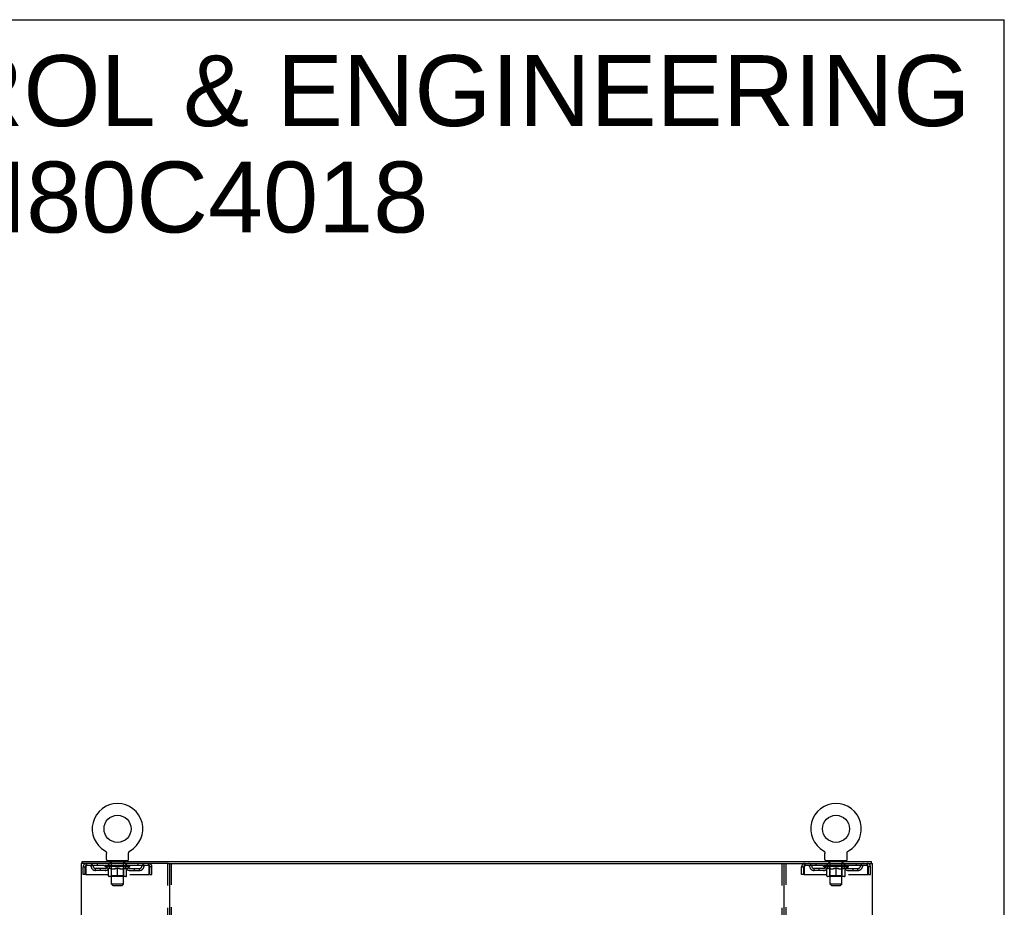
# Model space of a CAD drawing. Header units: inches. Extents: x 0 to 204, y 0 to 132.
# Tile 118 of 118: x 154 to 204, y 87 to 132. Entities that reach past the tile are written whole.
import ezdxf

# ---------------------------------------------------------------- set-up
doc = ezdxf.new("R2010")
doc.units = ezdxf.units.IN
doc.header["$LTSCALE"] = 11.243375
doc.header["$MEASUREMENT"] = 0
doc.linetypes.add('HIDDEN', pattern=[0.2, 0.1, -0.1])
doc.layers.get('0').update_dxf_attribs({"linetype": 'CONTINUOUS'})
doc.layers.add('DEFAULT_2', color=8, linetype='HIDDEN')
doc.layers.add('DIMENSIONS', color=7, linetype='CONTINUOUS')
doc.styles.get("Standard").update_dxf_attribs({"font": 'arial.ttf'})

msp = doc.modelspace()

# ---------------------------------------------------------------- linework, layer by layer
at = {"color": 7, "linetype": 'Continuous'}
for p, q in [((0, 132.275), (204.425, 132.275)), ((204.425, 0), (204.425, 132.275)), ((158.69, 89.998), (158.69, 89.998)), ((158.69, 89.998), (158.694, 89.995)), ((158.692, 89.996), (158.691, 89.997)), ((158.694, 89.995), (158.698, 89.992)), ((158.698, 89.992), (158.703, 89.989)), ((158.702, 89.99), (158.707, 89.986)), ((158.706, 89.987), (158.711, 89.983)), ((158.71, 89.983), (158.714, 89.98)), ((158.714, 89.98), (158.718, 89.977)), ((158.718, 89.977), (158.722, 89.973)), ((158.722, 89.973), (158.725, 89.969)), ((158.725, 89.969), (158.729, 89.965)), ((158.728, 89.966), (158.732, 89.961)), ((158.732, 89.962), (158.735, 89.957)), ((158.735, 89.958), (158.738, 89.953)), ((158.738, 89.953), (158.741, 89.949)), ((158.74, 89.949), (158.743, 89.945)), ((158.743, 89.945), (158.746, 89.94)), ((158.746, 89.94), (158.748, 89.936)), ((158.748, 89.936), (158.75, 89.931)), ((158.75, 89.931), (158.752, 89.926)), ((158.752, 89.927), (158.754, 89.922)), ((158.754, 89.922), (158.755, 89.917)), ((158.755, 89.917), (158.757, 89.912)), ((158.757, 89.912), (158.758, 89.907)), ((158.758, 89.907), (158.759, 89.902)), ((158.759, 89.902), (158.76, 89.897)), ((158.76, 89.897), (158.761, 89.892)), ((158.761, 89.892), (158.762, 89.887)), ((158.762, 89.877), (158.762, 89.873)), ((158.762, 89.559), (158.762, 89.873)), ((159.887, 89.559), (159.887, 89.873)), ((159.888, 89.887), (159.889, 89.892)), ((159.888, 89.882), (159.888, 89.887)), ((159.889, 89.892), (159.89, 89.897)), ((159.89, 89.897), (159.891, 89.902)), ((159.891, 89.902), (159.892, 89.907)), ((159.892, 89.907), (159.893, 89.912)), ((159.893, 89.912), (159.894, 89.917)), ((159.894, 89.917), (159.896, 89.922)), ((159.896, 89.922), (159.898, 89.927)), ((159.898, 89.926), (159.9, 89.931)), ((159.9, 89.931), (159.902, 89.936)), ((159.902, 89.936), (159.904, 89.94)), ((159.904, 89.94), (159.907, 89.945)), ((159.907, 89.945), (159.91, 89.949)), ((159.909, 89.949), (159.912, 89.953)), ((159.912, 89.953), (159.915, 89.958)), ((159.915, 89.957), (159.918, 89.962)), ((159.918, 89.961), (159.922, 89.966)), ((159.921, 89.965), (159.925, 89.969)), ((159.925, 89.969), (159.928, 89.973)), ((159.928, 89.973), (159.932, 89.977)), ((159.932, 89.977), (159.936, 89.98)), ((159.936, 89.98), (159.94, 89.983)), ((159.939, 89.983), (159.943, 89.987)), ((159.943, 89.986), (159.948, 89.99)), ((159.947, 89.989), (159.952, 89.992)), ((159.952, 89.992), (159.956, 89.995)), ((159.952, 89.992), (159.953, 89.993)), ((159.956, 89.995), (159.96, 89.998)), ((159.959, 89.997), (159.958, 89.996)), ((159.96, 89.998), (159.96, 89.998)), ((195.232, 89.998), (195.232, 89.998)), ((195.232, 89.998), (195.236, 89.995)), ((195.234, 89.996), (195.233, 89.997)), ((195.236, 89.995), (195.24, 89.992)), ((195.24, 89.992), (195.245, 89.989)), ((195.244, 89.99), (195.249, 89.986)), ((195.248, 89.987), (195.253, 89.983)), ((195.252, 89.983), (195.256, 89.98)), ((195.256, 89.98), (195.26, 89.977)), ((195.26, 89.977), (195.264, 89.973)), ((195.264, 89.973), (195.267, 89.969)), ((195.267, 89.969), (195.271, 89.965)), ((195.27, 89.966), (195.274, 89.961)), ((195.274, 89.962), (195.277, 89.957)), ((195.277, 89.958), (195.28, 89.953)), ((195.28, 89.953), (195.283, 89.949)), ((195.282, 89.949), (195.285, 89.945)), ((195.285, 89.945), (195.288, 89.94)), ((195.288, 89.94), (195.29, 89.936)), ((195.29, 89.936), (195.292, 89.931)), ((195.292, 89.931), (195.294, 89.926)), ((195.294, 89.927), (195.296, 89.922)), ((195.296, 89.922), (195.297, 89.917)), ((195.297, 89.917), (195.299, 89.912)), ((195.299, 89.912), (195.3, 89.907)), ((195.3, 89.907), (195.301, 89.902)), ((195.301, 89.902), (195.302, 89.897)), ((195.302, 89.897), (195.303, 89.892)), ((195.303, 89.892), (195.304, 89.887)), ((195.304, 89.877), (195.304, 89.873)), ((195.304, 89.559), (195.304, 89.873)), ((196.429, 89.559), (196.429, 89.873)), ((196.43, 89.887), (196.431, 89.892)), ((196.43, 89.882), (196.43, 89.887)), ((196.431, 89.892), (196.432, 89.897)), ((196.432, 89.897), (196.433, 89.902)), ((196.433, 89.902), (196.434, 89.907)), ((196.434, 89.907), (196.435, 89.912)), ((196.435, 89.912), (196.436, 89.917)), ((196.436, 89.917), (196.438, 89.922)), ((196.438, 89.922), (196.44, 89.927)), ((196.44, 89.926), (196.442, 89.931)), ((196.442, 89.931), (196.444, 89.936)), ((196.444, 89.936), (196.446, 89.94)), ((196.446, 89.94), (196.449, 89.945)), ((196.449, 89.945), (196.452, 89.949)), ((196.451, 89.949), (196.454, 89.953)), ((196.454, 89.953), (196.457, 89.958)), ((196.457, 89.957), (196.46, 89.962)), ((196.46, 89.961), (196.464, 89.966)), ((196.463, 89.965), (196.467, 89.969)), ((196.467, 89.969), (196.47, 89.973)), ((196.47, 89.973), (196.474, 89.977)), ((196.474, 89.977), (196.478, 89.98)), ((196.478, 89.98), (196.482, 89.983)), ((196.481, 89.983), (196.485, 89.987)), ((196.485, 89.986), (196.49, 89.99)), ((196.489, 89.989), (196.494, 89.992)), ((196.494, 89.992), (196.498, 89.995)), ((196.494, 89.992), (196.495, 89.993)), ((196.498, 89.995), (196.502, 89.998)), ((196.501, 89.997), (196.5, 89.996)), ((157.523, 89.356), (157.523, 89.46)), ((158.825, 89.49), (158.825, 89.46)), ((159.825, 89.49), (158.825, 89.49)), ((159.825, 89.49), (159.825, 89.46)), ((161.912, 89.356), (193.28, 89.356)), ((195.367, 89.49), (195.367, 89.46)), ((196.367, 89.49), (195.367, 89.49)), ((196.367, 89.49), (196.367, 89.46)), ((197.669, 89.356), (197.669, 89.46))]:
    msp.add_line(p, q, dxfattribs=at)
at = {"color": 3, "linetype": 'Continuous'}
for p, q in [((157.471, 89.356), (157.471, 9.564)), ((161.912, 89.356), (157.471, 89.356)), ((157.523, 89.46), (197.669, 89.46)), ((161.971, 89.356), (161.971, 9.564)), ((193.221, 9.564), (193.221, 89.356)), ((193.28, 89.356), (197.721, 89.356)), ((197.721, 9.564), (197.721, 89.356))]:
    msp.add_line(p, q, dxfattribs=at)
at = {"color": 7, "linetype": 'Continuous'}
for points in [[(158.762, 89.887), (158.762, 89.882), (158.762, 89.877)], [(159.887, 89.873), (159.888, 89.877), (159.888, 89.882)], [(159.887, 89.873), (159.888, 89.877), (159.888, 89.882)], [(195.304, 89.887), (195.304, 89.882), (195.304, 89.877)], [(196.429, 89.873), (196.43, 89.877), (196.43, 89.882)], [(196.429, 89.873), (196.43, 89.877), (196.43, 89.882)]]:
    msp.add_lwpolyline(points, dxfattribs=at)
for centre in [(159.325, 91.118), (195.867, 91.118)]:
    msp.add_circle(centre, 0.688, dxfattribs=at)
for centre, radius, start, end in [((159.325, 91.118), 1.288, 299.5053, 240.4947), ((195.867, 91.118), 1.288, 299.5053, 240.4947), ((158.831, 89.559), 0.069, 180, 265), ((159.818, 89.559), 0.069, 275, 360), ((195.373, 89.559), 0.069, 180, 265), ((196.36, 89.559), 0.069, 275, 360)]:
    msp.add_arc(centre, radius, start, end, dxfattribs=at)
at = {"layer": 'DEFAULT_2', "color": 8, "linetype": 'HIDDEN'}
for p, q in [((158.697, 89.993), (158.698, 89.992)), ((195.239, 89.993), (195.24, 89.992)), ((196.502, 89.998), (196.502, 89.998)), ((157.575, 88.793), (157.575, 89.189)), ((157.575, 89.189), (157.679, 89.189)), ((157.679, 88.793), (157.679, 89.189)), ((157.709, 89.189), (157.709, 88.793)), ((157.742, 89.356), (157.742, 89.252)), ((160.908, 89.252), (157.742, 89.252)), ((158.294, 89.356), (158.294, 89.252)), ((158.692, 89.205), (158.692, 89.252)), ((158.851, 89.093), (158.692, 89.205)), ((159.958, 89.205), (158.692, 89.205)), ((158.701, 89.245), (158.701, 89.252)), ((158.71, 89.242), (158.71, 89.245)), ((158.71, 89.242), (159.94, 89.242)), ((158.719, 89.242), (158.719, 89.245)), ((158.72, 89.242), (158.72, 89.245)), ((158.73, 89.245), (158.73, 89.252)), ((158.746, 89.242), (158.746, 89.245)), ((158.748, 89.242), (158.748, 89.245)), ((158.777, 89.245), (158.777, 89.252)), ((158.791, 89.242), (158.791, 89.245)), ((158.794, 89.242), (158.794, 89.245)), ((158.998, 89.245), (158.797, 89.245)), ((158.84, 89.245), (158.84, 89.252)), ((158.841, 89.242), (158.841, 89.245)), ((158.842, 89.242), (158.842, 89.245)), ((158.845, 89.242), (158.845, 89.245)), ((158.852, 89.242), (158.852, 89.245)), ((158.852, 89.242), (158.852, 89.245)), ((158.856, 89.242), (158.856, 89.245)), ((158.859, 89.242), (158.859, 89.246)), ((158.861, 88.73), (158.861, 89.137)), ((158.863, 89.242), (158.863, 89.245)), ((158.878, 89.242), (158.878, 89.245)), ((158.887, 89.252), (158.887, 89.356)), ((158.896, 89.242), (158.896, 89.247)), ((158.896, 89.242), (158.896, 89.245)), ((158.916, 89.242), (158.916, 89.245)), ((158.916, 89.242), (158.916, 89.245)), ((158.918, 89.245), (158.918, 89.252)), ((158.922, 89.49), (158.922, 89.46)), ((158.928, 89.242), (158.928, 89.245)), ((158.932, 89.242), (158.932, 89.245)), ((158.941, 89.242), (158.941, 89.245)), ((158.952, 89.242), (158.952, 89.249)), ((158.96, 89.4), (158.96, 89.48)), ((158.968, 89.242), (158.968, 89.245)), ((159.03, 89.39), (158.97, 89.39)), ((158.971, 89.242), (158.971, 89.245)), ((158.998, 89.242), (158.998, 89.245)), ((159.065, 89.245), (159.003, 89.245)), ((159.008, 89.245), (159.008, 89.252)), ((159.012, 88.733), (159.012, 89.202)), ((159.015, 89.242), (159.015, 89.245)), ((159.02, 89.242), (159.02, 89.245)), ((159.025, 88.309), (159.025, 89.38)), ((159.026, 89.242), (159.026, 89.25)), ((159.03, 89.242), (159.03, 89.245)), ((159.041, 89.242), (159.041, 89.245)), ((159.065, 89.242), (159.065, 89.245)), ((159.14, 89.245), (159.081, 89.245)), ((159.101, 89.242), (159.101, 89.245)), ((159.108, 89.245), (159.108, 89.252)), ((159.112, 89.242), (159.112, 89.245)), ((159.114, 89.242), (159.114, 89.251)), ((159.117, 89.242), (159.117, 89.245)), ((159.125, 89.242), (159.125, 89.245)), ((159.14, 89.242), (159.14, 89.245)), ((159.22, 89.245), (159.166, 89.245)), ((159.179, 89.242), (159.179, 89.245)), ((159.211, 89.245), (159.288, 89.249)), ((159.215, 89.245), (159.215, 89.252)), ((159.216, 89.251), (159.215, 89.252)), ((159.216, 89.245), (159.216, 89.251)), ((159.216, 89.242), (159.216, 89.245)), ((159.219, 89.242), (159.219, 89.245)), ((159.22, 89.242), (159.22, 89.245)), ((159.221, 89.242), (159.221, 89.245)), ((159.256, 89.245), (159.32, 89.245)), ((159.261, 89.242), (159.261, 89.245)), ((159.267, 89.245), (159.267, 89.248)), ((159.288, 89.245), (159.288, 89.249)), ((159.304, 89.242), (159.304, 89.245)), ((159.322, 89.245), (159.322, 89.245)), ((159.322, 89.242), (159.322, 89.245)), ((159.322, 89.242), (159.322, 89.245)), ((159.325, 89.245), (159.325, 89.252)), ((159.325, 89.252), (159.439, 89.245)), ((159.325, 88.693), (159.325, 89.137)), ((159.328, 89.242), (159.328, 89.245)), ((159.328, 89.242), (159.328, 89.245)), ((159.328, 89.245), (159.328, 89.245)), ((159.346, 89.242), (159.346, 89.245)), ((159.346, 89.245), (159.394, 89.245)), ((159.388, 89.242), (159.388, 89.245)), ((159.429, 89.242), (159.429, 89.245)), ((159.429, 89.242), (159.429, 89.245)), ((159.43, 89.245), (159.484, 89.245)), ((159.431, 89.242), (159.431, 89.245)), ((159.434, 89.251), (159.435, 89.252)), ((159.434, 89.245), (159.434, 89.251)), ((159.434, 89.242), (159.434, 89.245)), ((159.435, 89.245), (159.435, 89.252)), ((159.471, 89.242), (159.471, 89.245)), ((159.51, 89.242), (159.51, 89.245)), ((159.51, 89.245), (159.569, 89.245)), ((159.525, 89.242), (159.525, 89.245)), ((159.533, 89.242), (159.533, 89.245)), ((159.535, 89.242), (159.535, 89.251)), ((159.538, 89.242), (159.538, 89.245)), ((159.542, 89.245), (159.542, 89.252)), ((159.549, 89.242), (159.549, 89.245)), ((159.585, 89.242), (159.585, 89.245)), ((159.585, 89.245), (159.647, 89.245)), ((159.609, 89.242), (159.609, 89.245)), ((159.68, 89.39), (159.62, 89.39)), ((159.62, 89.242), (159.62, 89.245)), ((159.624, 89.242), (159.624, 89.25)), ((159.625, 88.309), (159.625, 89.38)), ((159.63, 89.242), (159.63, 89.245)), ((159.635, 89.242), (159.635, 89.245)), ((159.638, 88.733), (159.638, 89.202)), ((159.642, 89.245), (159.642, 89.252)), ((159.652, 89.242), (159.652, 89.245)), ((159.652, 89.245), (159.853, 89.245)), ((159.679, 89.242), (159.679, 89.245)), ((159.682, 89.242), (159.682, 89.245)), ((159.69, 89.4), (159.69, 89.48)), ((159.698, 89.242), (159.698, 89.249)), ((159.709, 89.242), (159.709, 89.245)), ((159.718, 89.242), (159.718, 89.245)), ((159.722, 89.242), (159.722, 89.245)), ((159.728, 89.49), (159.728, 89.46)), ((159.732, 89.245), (159.732, 89.252)), ((159.733, 89.242), (159.733, 89.245)), ((159.734, 89.242), (159.734, 89.245)), ((159.754, 89.242), (159.754, 89.247)), ((159.754, 89.242), (159.754, 89.245)), ((159.762, 89.252), (159.762, 89.356)), ((159.772, 89.242), (159.772, 89.245)), ((159.787, 89.242), (159.787, 89.245)), ((159.788, 88.73), (159.788, 89.137)), ((159.791, 89.242), (159.791, 89.246)), ((159.794, 89.242), (159.794, 89.245)), ((159.798, 89.242), (159.798, 89.245)), ((159.798, 89.242), (159.798, 89.245)), ((159.799, 89.093), (159.958, 89.205)), ((159.805, 89.242), (159.805, 89.245)), ((159.808, 89.242), (159.808, 89.245)), ((159.809, 89.242), (159.809, 89.245)), ((159.81, 89.245), (159.81, 89.252)), ((159.856, 89.242), (159.856, 89.245)), ((159.859, 89.242), (159.859, 89.245)), ((159.873, 89.245), (159.873, 89.252)), ((159.902, 89.242), (159.902, 89.245)), ((159.904, 89.242), (159.904, 89.245)), ((159.92, 89.245), (159.92, 89.252)), ((159.93, 89.242), (159.93, 89.245)), ((159.931, 89.242), (159.931, 89.245)), ((159.94, 89.242), (159.94, 89.245)), ((159.949, 89.245), (159.949, 89.252)), ((159.958, 89.205), (159.958, 89.252)), ((160.356, 89.356), (160.356, 89.252)), ((160.908, 89.252), (160.908, 89.356)), ((160.941, 88.793), (160.941, 89.189)), ((160.971, 88.793), (160.971, 89.189)), ((161.075, 89.189), (160.971, 89.189)), ((161.075, 88.793), (161.075, 89.189)), ((161.867, 89.356), (161.867, 9.564)), ((162.075, 9.564), (162.075, 89.356)), ((193.117, 89.356), (193.117, 9.564)), ((193.325, 9.564), (193.325, 89.356)), ((194.117, 88.793), (194.117, 89.189)), ((194.117, 89.189), (194.221, 89.189)), ((194.221, 88.793), (194.221, 89.189)), ((194.251, 89.189), (194.251, 88.793)), ((194.284, 89.356), (194.284, 89.252)), ((197.45, 89.252), (194.284, 89.252)), ((194.836, 89.356), (194.836, 89.252)), ((195.234, 89.205), (195.234, 89.252)), ((196.5, 89.205), (195.234, 89.205)), ((195.393, 89.093), (195.234, 89.205)), ((195.243, 89.245), (195.243, 89.252)), ((195.252, 89.242), (195.252, 89.245)), ((195.252, 89.242), (196.482, 89.242)), ((195.261, 89.242), (195.261, 89.245)), ((195.262, 89.242), (195.262, 89.245)), ((195.272, 89.245), (195.272, 89.252)), ((195.288, 89.242), (195.288, 89.245)), ((195.29, 89.242), (195.29, 89.245)), ((195.319, 89.245), (195.319, 89.252)), ((195.333, 89.242), (195.333, 89.245)), ((195.336, 89.242), (195.336, 89.245)), ((195.54, 89.245), (195.339, 89.245)), ((195.382, 89.245), (195.382, 89.252)), ((195.383, 89.242), (195.383, 89.245)), ((195.384, 89.242), (195.384, 89.245)), ((195.387, 89.242), (195.387, 89.245)), ((195.394, 89.242), (195.394, 89.245)), ((195.394, 89.242), (195.394, 89.245)), ((195.398, 89.242), (195.398, 89.245)), ((195.401, 89.242), (195.401, 89.246)), ((195.403, 88.73), (195.403, 89.137)), ((195.405, 89.242), (195.405, 89.245)), ((195.42, 89.242), (195.42, 89.245)), ((195.429, 89.252), (195.429, 89.356)), ((195.438, 89.242), (195.438, 89.247)), ((195.438, 89.242), (195.438, 89.245)), ((195.458, 89.242), (195.458, 89.245)), ((195.458, 89.242), (195.458, 89.245)), ((195.46, 89.245), (195.46, 89.252)), ((195.464, 89.49), (195.464, 89.46)), ((195.47, 89.242), (195.47, 89.245)), ((195.474, 89.242), (195.474, 89.245)), ((195.483, 89.242), (195.483, 89.245)), ((195.494, 89.242), (195.494, 89.249)), ((195.502, 89.4), (195.502, 89.48)), ((195.51, 89.242), (195.51, 89.245)), ((195.572, 89.39), (195.512, 89.39)), ((195.513, 89.242), (195.513, 89.245)), ((195.54, 89.242), (195.54, 89.245)), ((195.607, 89.245), (195.545, 89.245)), ((195.55, 89.245), (195.55, 89.252)), ((195.554, 88.733), (195.554, 89.202)), ((195.557, 89.242), (195.557, 89.245)), ((195.562, 89.242), (195.562, 89.245)), ((195.567, 88.309), (195.567, 89.38)), ((195.568, 89.242), (195.568, 89.25)), ((195.572, 89.242), (195.572, 89.245)), ((195.583, 89.242), (195.583, 89.245)), ((195.607, 89.242), (195.607, 89.245)), ((195.682, 89.245), (195.623, 89.245)), ((195.643, 89.242), (195.643, 89.245)), ((195.65, 89.245), (195.65, 89.252)), ((195.654, 89.242), (195.654, 89.245)), ((195.656, 89.242), (195.656, 89.251)), ((195.659, 89.242), (195.659, 89.245)), ((195.667, 89.242), (195.667, 89.245)), ((195.682, 89.242), (195.682, 89.245)), ((195.762, 89.245), (195.708, 89.245)), ((195.721, 89.242), (195.721, 89.245)), ((195.753, 89.245), (195.83, 89.249)), ((195.757, 89.245), (195.757, 89.252)), ((195.758, 89.251), (195.757, 89.252)), ((195.758, 89.245), (195.758, 89.251)), ((195.758, 89.242), (195.758, 89.245)), ((195.761, 89.242), (195.761, 89.245)), ((195.762, 89.242), (195.762, 89.245)), ((195.763, 89.242), (195.763, 89.245)), ((195.798, 89.245), (195.862, 89.245)), ((195.803, 89.242), (195.803, 89.245)), ((195.809, 89.245), (195.809, 89.248)), ((195.83, 89.245), (195.83, 89.249)), ((195.846, 89.242), (195.846, 89.245)), ((195.864, 89.245), (195.864, 89.245)), ((195.864, 89.242), (195.864, 89.245)), ((195.864, 89.242), (195.864, 89.245)), ((195.867, 89.245), (195.867, 89.252)), ((195.867, 89.252), (195.981, 89.245)), ((195.867, 88.693), (195.867, 89.137)), ((195.87, 89.242), (195.87, 89.245)), ((195.87, 89.242), (195.87, 89.245)), ((195.87, 89.245), (195.87, 89.245)), ((195.888, 89.242), (195.888, 89.245)), ((195.888, 89.245), (195.936, 89.245)), ((195.93, 89.242), (195.93, 89.245)), ((195.971, 89.242), (195.971, 89.245)), ((195.971, 89.242), (195.971, 89.245)), ((195.972, 89.245), (196.026, 89.245)), ((195.973, 89.242), (195.973, 89.245)), ((195.976, 89.251), (195.977, 89.252)), ((195.976, 89.245), (195.976, 89.251)), ((195.976, 89.242), (195.976, 89.245)), ((195.977, 89.245), (195.977, 89.252)), ((196.013, 89.242), (196.013, 89.245)), ((196.052, 89.242), (196.052, 89.245)), ((196.052, 89.245), (196.111, 89.245)), ((196.067, 89.242), (196.067, 89.245)), ((196.075, 89.242), (196.075, 89.245)), ((196.077, 89.242), (196.077, 89.251)), ((196.08, 89.242), (196.08, 89.245)), ((196.084, 89.245), (196.084, 89.252)), ((196.091, 89.242), (196.091, 89.245)), ((196.127, 89.242), (196.127, 89.245)), ((196.127, 89.245), (196.189, 89.245)), ((196.151, 89.242), (196.151, 89.245)), ((196.222, 89.39), (196.162, 89.39)), ((196.162, 89.242), (196.162, 89.245)), ((196.166, 89.242), (196.166, 89.25)), ((196.167, 88.309), (196.167, 89.38)), ((196.172, 89.242), (196.172, 89.245)), ((196.177, 89.242), (196.177, 89.245)), ((196.18, 88.733), (196.18, 89.202)), ((196.184, 89.245), (196.184, 89.252)), ((196.194, 89.242), (196.194, 89.245)), ((196.194, 89.245), (196.395, 89.245)), ((196.221, 89.242), (196.221, 89.245)), ((196.224, 89.242), (196.224, 89.245)), ((196.232, 89.4), (196.232, 89.48)), ((196.24, 89.242), (196.24, 89.249)), ((196.251, 89.242), (196.251, 89.245)), ((196.26, 89.242), (196.26, 89.245)), ((196.264, 89.242), (196.264, 89.245)), ((196.27, 89.49), (196.27, 89.46)), ((196.274, 89.245), (196.274, 89.252)), ((196.275, 89.242), (196.275, 89.245)), ((196.276, 89.242), (196.276, 89.245)), ((196.296, 89.242), (196.296, 89.247)), ((196.296, 89.242), (196.296, 89.245)), ((196.304, 89.252), (196.304, 89.356)), ((196.314, 89.242), (196.314, 89.245)), ((196.329, 89.242), (196.329, 89.245)), ((196.33, 88.73), (196.33, 89.137)), ((196.333, 89.242), (196.333, 89.246)), ((196.336, 89.242), (196.336, 89.245)), ((196.34, 89.242), (196.34, 89.245)), ((196.34, 89.242), (196.34, 89.245)), ((196.341, 89.093), (196.5, 89.205)), ((196.347, 89.242), (196.347, 89.245)), ((196.35, 89.242), (196.35, 89.245)), ((196.351, 89.242), (196.351, 89.245)), ((196.352, 89.245), (196.352, 89.252)), ((196.398, 89.242), (196.398, 89.245)), ((196.401, 89.242), (196.401, 89.245)), ((196.415, 89.245), (196.415, 89.252)), ((196.444, 89.242), (196.444, 89.245)), ((196.446, 89.242), (196.446, 89.245)), ((196.462, 89.245), (196.462, 89.252)), ((196.472, 89.242), (196.472, 89.245)), ((196.473, 89.242), (196.473, 89.245)), ((196.482, 89.242), (196.482, 89.245)), ((196.491, 89.245), (196.491, 89.252)), ((196.5, 89.205), (196.5, 89.252)), ((196.898, 89.356), (196.898, 89.252)), ((197.45, 89.252), (197.45, 89.356)), ((197.483, 88.793), (197.483, 89.189)), ((197.513, 88.793), (197.513, 89.189)), ((197.617, 89.189), (197.513, 89.189)), ((197.617, 88.793), (197.617, 89.189)), ((157.679, 88.793), (157.575, 88.793)), ((157.709, 88.793), (160.941, 88.793)), ((158.21, 89.001), (158.21, 89.105)), ((158.693, 89.105), (158.21, 89.105)), ((158.693, 89.001), (158.21, 89.001)), ((158.46, 89.001), (158.46, 89.105)), ((158.851, 89.093), (158.861, 89.093)), ((159.751, 88.693), (158.899, 88.693)), ((159.012, 88.733), (158.972, 88.693)), ((159.004, 89.093), (159.184, 89.093)), ((159.638, 88.733), (159.012, 88.733)), ((159.466, 89.093), (159.646, 89.093)), ((159.638, 88.733), (159.678, 88.693)), ((159.788, 89.093), (159.799, 89.093)), ((159.957, 89.105), (160.44, 89.105)), ((159.957, 89.001), (160.44, 89.001)), ((160.19, 89.001), (160.19, 89.105)), ((160.44, 89.001), (160.44, 89.105)), ((160.971, 88.793), (161.075, 88.793)), ((194.221, 88.793), (194.117, 88.793)), ((194.251, 88.793), (197.483, 88.793)), ((194.752, 89.001), (194.752, 89.105)), ((195.235, 89.105), (194.752, 89.105)), ((195.235, 89.001), (194.752, 89.001)), ((195.002, 89.001), (195.002, 89.105)), ((195.393, 89.093), (195.403, 89.093)), ((196.293, 88.693), (195.441, 88.693)), ((195.554, 88.733), (195.514, 88.693)), ((195.546, 89.093), (195.726, 89.093)), ((196.18, 88.733), (195.554, 88.733)), ((196.008, 89.093), (196.188, 89.093)), ((196.18, 88.733), (196.22, 88.693)), ((196.33, 89.093), (196.341, 89.093)), ((196.499, 89.105), (196.982, 89.105)), ((196.499, 89.001), (196.982, 89.001)), ((196.732, 89.001), (196.732, 89.105)), ((196.982, 89.001), (196.982, 89.105)), ((197.513, 88.793), (197.617, 88.793)), ((159.094, 88.24), (159.025, 88.309)), ((159.625, 88.309), (159.025, 88.309)), ((159.094, 88.24), (159.556, 88.24)), ((159.556, 88.24), (159.625, 88.309)), ((196.167, 88.309), (195.567, 88.309)), ((195.636, 88.24), (195.567, 88.309)), ((195.636, 88.24), (196.098, 88.24)), ((196.098, 88.24), (196.167, 88.309))]:
    msp.add_line(p, q, dxfattribs=at)
for points in [[(157.742, 89.356), (157.74, 89.354), (157.737, 89.351), (157.735, 89.346), (157.733, 89.339), (157.73, 89.33), (157.728, 89.319), (157.725, 89.307), (157.723, 89.293), (157.721, 89.277), (157.718, 89.261), (157.716, 89.244), (157.714, 89.226), (157.711, 89.207), (157.709, 89.189)], [(157.742, 89.252), (157.74, 89.251), (157.737, 89.25), (157.735, 89.248), (157.733, 89.245), (157.73, 89.242), (157.728, 89.238), (157.725, 89.233), (157.723, 89.228), (157.721, 89.222), (157.718, 89.216), (157.716, 89.209), (157.714, 89.203), (157.711, 89.196), (157.709, 89.189)], [(159.011, 89.093), (158.987, 89.098), (158.962, 89.103), (158.937, 89.11), (158.912, 89.118), (158.887, 89.127), (158.861, 89.137)], [(158.861, 89.136), (158.886, 89.126), (158.91, 89.118), (158.934, 89.11), (158.957, 89.103), (158.981, 89.098), (159.004, 89.093)], [(159.325, 89.137), (159.299, 89.127), (159.273, 89.118), (159.248, 89.11), (159.223, 89.103), (159.199, 89.098), (159.174, 89.093)], [(159.184, 89.093), (159.207, 89.098), (159.23, 89.103), (159.254, 89.11), (159.277, 89.117), (159.301, 89.126), (159.325, 89.135)], [(159.476, 89.093), (159.451, 89.098), (159.426, 89.103), (159.401, 89.11), (159.376, 89.118), (159.351, 89.127), (159.325, 89.137)], [(159.325, 89.135), (159.349, 89.126), (159.373, 89.117), (159.397, 89.11), (159.42, 89.103), (159.443, 89.098), (159.466, 89.093)], [(159.788, 89.137), (159.763, 89.127), (159.737, 89.118), (159.712, 89.11), (159.688, 89.103), (159.663, 89.098), (159.639, 89.093)], [(159.646, 89.093), (159.67, 89.098), (159.693, 89.104), (159.717, 89.11), (159.74, 89.118), (159.764, 89.126), (159.788, 89.136)], [(160.941, 89.189), (160.939, 89.207), (160.936, 89.226), (160.934, 89.244), (160.932, 89.261), (160.929, 89.277), (160.927, 89.293), (160.924, 89.307), (160.922, 89.319), (160.92, 89.33), (160.917, 89.339), (160.915, 89.346), (160.913, 89.351), (160.91, 89.354), (160.908, 89.356)], [(160.941, 89.189), (160.939, 89.196), (160.936, 89.203), (160.934, 89.209), (160.932, 89.216), (160.929, 89.222), (160.927, 89.228), (160.924, 89.233), (160.922, 89.238), (160.92, 89.242), (160.917, 89.245), (160.915, 89.248), (160.913, 89.25), (160.91, 89.251), (160.908, 89.252)], [(194.284, 89.356), (194.282, 89.354), (194.279, 89.351), (194.277, 89.346), (194.275, 89.339), (194.272, 89.33), (194.27, 89.319), (194.267, 89.307), (194.265, 89.293), (194.263, 89.277), (194.26, 89.261), (194.258, 89.244), (194.256, 89.226), (194.253, 89.207), (194.251, 89.189)], [(194.284, 89.252), (194.282, 89.251), (194.279, 89.25), (194.277, 89.248), (194.275, 89.245), (194.272, 89.242), (194.27, 89.238), (194.267, 89.233), (194.265, 89.228), (194.263, 89.222), (194.26, 89.216), (194.258, 89.209), (194.256, 89.203), (194.253, 89.196), (194.251, 89.189)], [(195.553, 89.093), (195.529, 89.098), (195.504, 89.103), (195.479, 89.11), (195.454, 89.118), (195.429, 89.127), (195.403, 89.137)], [(195.403, 89.136), (195.428, 89.126), (195.452, 89.118), (195.476, 89.11), (195.499, 89.103), (195.523, 89.098), (195.546, 89.093)], [(195.867, 89.137), (195.841, 89.127), (195.815, 89.118), (195.79, 89.11), (195.765, 89.103), (195.741, 89.098), (195.716, 89.093)], [(195.726, 89.093), (195.749, 89.098), (195.772, 89.103), (195.796, 89.11), (195.819, 89.117), (195.843, 89.126), (195.867, 89.135)], [(196.018, 89.093), (195.993, 89.098), (195.968, 89.103), (195.943, 89.11), (195.918, 89.118), (195.893, 89.127), (195.867, 89.137)], [(195.867, 89.135), (195.891, 89.126), (195.915, 89.117), (195.939, 89.11), (195.962, 89.103), (195.985, 89.098), (196.008, 89.093)], [(196.33, 89.137), (196.305, 89.127), (196.279, 89.118), (196.254, 89.11), (196.23, 89.103), (196.205, 89.098), (196.181, 89.093)], [(196.188, 89.093), (196.212, 89.098), (196.235, 89.104), (196.259, 89.11), (196.282, 89.118), (196.306, 89.126), (196.33, 89.136)], [(197.483, 89.189), (197.481, 89.207), (197.478, 89.226), (197.476, 89.244), (197.474, 89.261), (197.471, 89.277), (197.469, 89.293), (197.466, 89.307), (197.464, 89.319), (197.462, 89.33), (197.459, 89.339), (197.457, 89.346), (197.455, 89.351), (197.452, 89.354), (197.45, 89.356)], [(197.483, 89.189), (197.481, 89.196), (197.478, 89.203), (197.476, 89.209), (197.474, 89.216), (197.471, 89.222), (197.469, 89.228), (197.466, 89.233), (197.464, 89.238), (197.462, 89.242), (197.459, 89.245), (197.457, 89.248), (197.455, 89.25), (197.452, 89.251), (197.45, 89.252)]]:
    msp.add_lwpolyline(points, dxfattribs=at)
for centre, radius, start, end in [((157.742, 89.189), 0.167, 90, 180), ((157.742, 89.189), 0.063, 90, 180), ((157.921, 89.189), 0.167, 8.0716, 90), ((157.922, 89.189), 0.0625, 7.9863, 90), ((158.21, 89.23), 0.229, 187.9863, 270), ((158.21, 89.23), 0.125, 188.0716, 270), ((158.693, 89.23), 0.125, 270, 351.9284), ((158.693, 89.23), 0.229, 270, 352.0137), ((158.982, 89.189), 0.167, 90, 171.9284), ((158.831, 89.559), 0.069, 265, 270), ((158.982, 89.189), 0.0625, 90, 172.0137), ((158.95, 89.48), 0.01, 0, 90), ((158.97, 89.4), 0.01, 180, 270), ((158.972, 89.202), 0.0398, 0, 90), ((159.015, 89.38), 0.01, 0, 90), ((159.635, 89.38), 0.01, 90, 180), ((159.678, 89.202), 0.0398, 90, 180), ((159.667, 89.189), 0.167, 8.0716, 90), ((159.668, 89.189), 0.0625, 7.9863, 90), ((159.68, 89.4), 0.01, 270, 360), ((159.7, 89.48), 0.01, 90, 180), ((159.957, 89.23), 0.229, 187.9863, 270), ((159.818, 89.559), 0.069, 270, 275), ((159.957, 89.23), 0.125, 188.0716, 270), ((160.44, 89.23), 0.125, 270, 351.9284), ((160.44, 89.23), 0.229, 270, 352.0137), ((160.729, 89.189), 0.167, 90, 171.9284), ((160.728, 89.189), 0.0625, 90, 172.0137), ((160.908, 89.189), 0.167, 0, 90), ((160.908, 89.189), 0.063, 0, 90), ((194.284, 89.189), 0.167, 90, 180), ((194.284, 89.189), 0.063, 90, 180), ((194.463, 89.189), 0.167, 8.0716, 90), ((194.464, 89.189), 0.0625, 7.9863, 90), ((194.752, 89.23), 0.229, 187.9863, 270), ((194.752, 89.23), 0.125, 188.0716, 270), ((195.235, 89.23), 0.125, 270, 351.9284), ((195.235, 89.23), 0.229, 270, 352.0137), ((195.524, 89.189), 0.167, 90, 171.9284), ((195.373, 89.559), 0.069, 265, 270), ((195.524, 89.189), 0.0625, 90, 172.0137), ((195.492, 89.48), 0.01, 0, 90), ((195.512, 89.4), 0.01, 180, 270), ((195.514, 89.202), 0.0398, 0, 90), ((195.557, 89.38), 0.01, 0, 90), ((196.177, 89.38), 0.01, 90, 180), ((196.22, 89.202), 0.0398, 90, 180), ((196.209, 89.189), 0.167, 8.0716, 90), ((196.21, 89.189), 0.0625, 7.9863, 90), ((196.222, 89.4), 0.01, 270, 360), ((196.242, 89.48), 0.01, 90, 180), ((196.499, 89.23), 0.229, 187.9863, 270), ((196.36, 89.559), 0.069, 270, 275), ((196.499, 89.23), 0.125, 188.0716, 270), ((196.982, 89.23), 0.125, 270, 351.9284), ((196.982, 89.23), 0.229, 270, 352.0137), ((197.271, 89.189), 0.167, 90, 171.9284), ((197.27, 89.189), 0.0625, 90, 172.0137), ((197.45, 89.189), 0.167, 0, 90), ((197.45, 89.189), 0.063, 0, 90), ((158.899, 88.73), 0.0371, 180, 270), ((159.751, 88.73), 0.0371, 270, 360), ((195.441, 88.73), 0.0371, 180, 270), ((196.293, 88.73), 0.0371, 270, 360)]:
    msp.add_arc(centre, radius, start, end, dxfattribs=at)
for centre, major_axis, ratio, start_param, end_param in [((159.325, 89.252), (0.633, 0.007), 0.05963, 2.96643, 3.140963), ((158.672, 89.24), (0.198, 0), 0.060556, 0.430652, 1.470503), ((159.325, 89.252), (0.633, 0), 0.060556, -3.141593, -2.96706), ((158.672, 89.233), (0.198, 0.002), 0.05963, 1.376596, 1.469874), ((159.325, 89.252), (0.633, 0.013), 0.05688, 2.791345, 2.965878), ((158.648, 89.24), (0.198, 0.002), 0.05963, 0.25549, 1.295341), ((158.716, 89.24), (0.198, -0.002), 0.05963, 0.605815, 1.645666), ((159.325, 89.252), (0.633, -0.007), 0.05963, -2.96643, -2.791898), ((158.716, 89.233), (0.198, 0), 0.060556, 1.551758, 1.645036), ((158.648, 89.233), (0.198, 0.004), 0.05688, 1.20151, 1.294789), ((158.717, 89.235), (0.164, 0.002), 0.05963, 1.065228, 1.614276), ((158.697, 89.235), (0.164, 0.003), 0.05688, 0.890143, 1.43919), ((158.755, 89.235), (0.164, 0), 0.060556, 1.240391, 1.789438), ((159.325, 89.252), (0.633, 0.019), 0.052395, 2.616403, 2.790936), ((158.644, 89.24), (0.198, 0.004), 0.05688, 0.080405, 1.120256), ((158.779, 89.24), (0.198, -0.004), 0.05688, 0.7809, 1.820751), ((159.325, 89.252), (0.633, -0.013), 0.05688, -2.791345, -2.616812), ((158.779, 89.233), (0.198, -0.002), 0.05963, 1.72692, 1.820198), ((158.644, 89.233), (0.198, 0.006), 0.052395, 1.026568, 1.119847), ((158.697, 89.235), (0.164, 0.005), 0.052395, 0.715201, 1.264248), ((158.811, 89.235), (0.164, -0.002), 0.05963, 1.415553, 1.9646), ((159.325, 89.252), (0.633, 0.025), 0.046319, 2.441654, 2.616187), ((158.858, 89.24), (0.198, -0.006), 0.052395, 0.955842, 1.995693), ((159.325, 89.252), (0.633, -0.019), 0.052395, -2.616403, -2.44187), ((158.661, 89.24), (0.198, 0.006), 0.052395, -0.094537, 0.945314), ((158.858, 89.233), (0.198, -0.004), 0.05688, 1.902006, 1.995284), ((158.661, 89.233), (0.198, 0.008), 0.046319, 0.851819, 0.945098), ((158.715, 89.235), (0.164, 0.006), 0.046319, 0.540452, 1.089499), ((158.882, 89.235), (0.164, -0.003), 0.05688, 1.590638, 2.139686), ((159.325, 89.252), (0.633, 0.029), 0.038841, 2.267123, 2.441656), ((158.951, 89.24), (0.198, -0.008), 0.046319, 1.130591, 2.170442), ((158.698, 89.24), (0.198, 0.008), 0.046319, -0.269286, 0.770565), ((159.325, 89.252), (0.633, -0.025), 0.046319, -2.441654, -2.267121), ((158.951, 89.233), (0.198, -0.006), 0.052395, 2.076947, 2.170226), ((158.698, 89.233), (0.198, 0.009), 0.038841, 0.677289, 0.770567), ((158.752, 89.235), (0.164, 0.008), 0.038841, 0.365921, 0.914969), ((158.967, 89.235), (0.164, -0.005), 0.052395, 1.76558, 2.314627), ((159.325, 89.252), (0.633, 0.033), 0.030195, 2.09281, 2.267343), ((159.056, 89.24), (0.198, -0.009), 0.038841, 1.305122, 2.344973), ((158.754, 89.24), (0.198, 0.009), 0.038841, -0.443817, 0.596034), ((159.325, 89.252), (0.633, -0.029), 0.038841, -2.267123, -2.092591), ((159.056, 89.233), (0.198, -0.008), 0.046319, 2.251696, 2.344975), ((158.754, 89.233), (0.198, 0.01), 0.030195, 0.502975, 0.596254), ((158.807, 89.235), (0.164, 0.009), 0.030195, 0.191608, 0.740655), ((159.062, 89.235), (0.164, -0.006), 0.046319, 1.940329, 2.489376), ((158.828, 89.24), (0.198, 0.01), 0.030195, -0.61813, 0.421721), ((159.325, 89.252), (0.633, 0.036), 0.020645, 1.918687, 2.09322), ((159.169, 89.24), (0.198, -0.01), 0.030195, 1.479435, 2.519286), ((159.325, 89.252), (0.633, -0.033), 0.030195, -2.09281, -1.918277), ((159.169, 89.233), (0.198, -0.009), 0.038841, 2.426227, 2.519505), ((158.828, 89.233), (0.198, 0.011), 0.020645, 0.328852, 0.422131), ((158.877, 89.235), (0.164, 0.009), 0.020645, 0.017485, 0.566532), ((159.166, 89.235), (0.164, -0.008), 0.038841, 2.11486, 2.663907), ((158.916, 89.24), (0.198, 0.011), 0.020645, -0.792253, 0.247598), ((159.325, 89.252), (0.633, 0.038), 0.010478, 1.744704, 1.919237), ((159.287, 89.24), (0.198, -0.011), 0.020645, 1.653558, 2.693409), ((159.325, 89.252), (0.633, -0.036), 0.020645, -1.918687, -1.744154), ((159.287, 89.233), (0.198, -0.01), 0.030195, 2.60054, 2.693819), ((158.916, 89.233), (0.198, 0.012), 0.010478, 0.154869, 0.248148), ((158.96, 89.235), (0.164, 0.01), 0.010478, 6.126688, 6.675735), ((159.274, 89.235), (0.164, -0.009), 0.030195, 2.289173, 2.83822), ((159.017, 89.24), (0.198, 0.012), 0.010478, -0.966236, -0.000846), ((159.406, 89.24), (0.198, -0.012), 0.010478, 1.827541, 2.867392), ((159.325, 89.252), (0.633, -0.038), 0.010478, -1.744704, -1.570171), ((159.406, 89.233), (0.198, -0.011), 0.020645, 2.774664, 2.867942), ((159.384, 89.235), (0.164, -0.009), 0.020645, 2.463296, 3.012344), ((159.244, 89.24), (0.198, 0.012), 0.010478, 0.274201, 1.314052), ((159.158, 89.235), (0.164, 0.01), 0.010478, -0.000298, 0.504314), ((159.128, 89.233), (0.198, 0.012), 0.010478, 0.192946, 0.399283), ((159.325, 89.252), (0.633, 0.038), 0.010478, -1.578586, -1.396888), ((159.522, 89.233), (0.198, -0.012), 0.010478, 2.948646, 3.041925), ((159.492, 89.235), (0.164, -0.01), 0.010478, 2.637279, 3.142076), ((159.363, 89.24), (0.198, 0.011), 0.020645, 0.448184, 1.488034), ((159.266, 89.235), (0.164, 0.009), 0.020645, 0.129249, 0.678296), ((159.244, 89.233), (0.198, 0.011), 0.020645, 0.273651, 0.366929), ((159.633, 89.24), (0.198, -0.012), 0.010478, -3.140747, -2.175357), ((159.325, 89.252), (0.633, 0.036), 0.020645, -1.397439, -1.222906), ((159.325, 89.252), (0.633, -0.038), 0.010478, 1.222355, 1.396888), ((159.481, 89.24), (0.198, 0.01), 0.030195, 0.622307, 1.662158), ((159.376, 89.235), (0.164, 0.009), 0.030195, 0.303372, 0.852419), ((159.69, 89.235), (0.164, -0.01), 0.010478, 2.749043, 3.29809), ((159.734, 89.24), (0.198, -0.011), 0.020645, 2.893995, 3.933846), ((159.363, 89.233), (0.198, 0.01), 0.030195, 0.447774, 0.541052), ((159.734, 89.233), (0.198, -0.012), 0.010478, 2.893445, 2.986723), ((159.594, 89.24), (0.198, 0.009), 0.038841, 0.79662, 1.836471), ((159.325, 89.252), (0.633, 0.033), 0.030195, -1.223315, -1.048783), ((159.325, 89.252), (0.633, -0.036), 0.020645, 1.048373, 1.222906), ((159.484, 89.235), (0.164, 0.008), 0.038841, 0.477686, 1.026733), ((159.773, 89.235), (0.164, -0.009), 0.020645, 2.57506, 3.124108), ((159.822, 89.24), (0.198, -0.01), 0.030195, 2.719872, 3.759723), ((159.699, 89.24), (0.198, 0.008), 0.046319, 0.971151, 2.011002), ((159.481, 89.233), (0.198, 0.009), 0.038841, 0.622087, 0.715366), ((159.822, 89.233), (0.198, -0.011), 0.020645, 2.719462, 2.812741), ((159.325, 89.252), (0.633, 0.029), 0.038841, -1.049002, -0.874469), ((159.325, 89.252), (0.633, -0.033), 0.030195, 0.87425, 1.048783), ((159.588, 89.235), (0.164, 0.006), 0.046319, 0.652216, 1.201263), ((159.792, 89.24), (0.198, 0.006), 0.052395, 1.1459, 2.185751), ((159.843, 89.235), (0.164, -0.009), 0.030195, 2.400937, 2.949985), ((159.896, 89.24), (0.198, -0.009), 0.038841, 2.545558, 3.585409), ((159.683, 89.235), (0.164, 0.005), 0.052395, 0.826965, 1.376012), ((159.594, 89.233), (0.198, 0.008), 0.046319, 0.796618, 0.889896), ((159.896, 89.233), (0.198, -0.01), 0.030195, 2.545339, 2.638617), ((159.871, 89.24), (0.198, 0.004), 0.05688, 1.320842, 2.360692), ((159.325, 89.252), (0.633, 0.025), 0.046319, -0.874471, -0.699939), ((159.325, 89.252), (0.633, -0.029), 0.038841, 0.699936, 0.874469), ((159.952, 89.24), (0.198, -0.008), 0.046319, 2.371028, 3.410879), ((159.898, 89.235), (0.164, -0.008), 0.038841, 2.226624, 2.775671), ((159.934, 89.24), (0.198, 0.002), 0.05963, 1.495927, 2.535778), ((159.768, 89.235), (0.164, 0.003), 0.05688, 1.001907, 1.550954), ((159.989, 89.24), (0.198, -0.006), 0.052395, 2.196279, 3.23613), ((159.699, 89.233), (0.198, 0.006), 0.052395, 0.971367, 1.064645), ((159.935, 89.235), (0.164, -0.006), 0.046319, 2.052093, 2.601141), ((159.978, 89.24), (0.198, 0), 0.060556, 1.671089, 2.71094), ((159.952, 89.233), (0.198, -0.009), 0.038841, 2.371026, 2.464304), ((160.006, 89.24), (0.198, -0.004), 0.05688, 2.021337, 3.061188), ((159.325, 89.252), (0.633, 0.019), 0.052395, -0.699723, -0.52519), ((159.325, 89.252), (0.633, -0.025), 0.046319, 0.525406, 0.699939), ((160.002, 89.24), (0.198, -0.002), 0.05963, 1.846251, 2.886102), ((159.839, 89.235), (0.164, 0.002), 0.05963, 1.176993, 1.72604), ((159.953, 89.235), (0.164, -0.005), 0.052395, 1.877344, 2.426392), ((159.895, 89.235), (0.164, 0), 0.060556, 1.352155, 1.901202), ((159.952, 89.235), (0.164, -0.003), 0.05688, 1.702402, 2.25145), ((159.933, 89.235), (0.164, -0.002), 0.05963, 1.527317, 2.076364), ((159.792, 89.233), (0.198, 0.004), 0.05688, 1.146309, 1.239587), ((159.989, 89.233), (0.198, -0.008), 0.046319, 2.196495, 2.289773), ((159.325, 89.252), (0.633, 0.013), 0.05688, -0.524781, -0.350248), ((159.325, 89.252), (0.633, -0.019), 0.052395, 0.350657, 0.52519), ((159.871, 89.233), (0.198, 0.002), 0.05963, 1.321394, 1.414673), ((160.006, 89.233), (0.198, -0.006), 0.052395, 2.021746, 2.115024), ((159.325, 89.252), (0.633, 0.007), 0.05963, -0.349695, -0.175162), ((159.325, 89.252), (0.633, -0.013), 0.05688, 0.175715, 0.350248), ((159.934, 89.233), (0.198, 0), 0.060556, 1.496556, 1.589835), ((160.002, 89.233), (0.198, -0.004), 0.05688, 1.846804, 1.940083), ((159.978, 89.233), (0.198, -0.002), 0.05963, 1.671719, 1.764997), ((159.325, 89.252), (0.633, 0), 0.060556, -0.174533, 0), ((159.325, 89.252), (0.633, -0.007), 0.05963, 0.000629, 0.175162), ((195.867, 89.252), (0.633, 0.007), 0.05963, 2.96643, 3.140963), ((195.214, 89.24), (0.198, 0), 0.060556, 0.430652, 1.470503), ((195.867, 89.252), (0.633, 0), 0.060556, -3.141593, -2.96706), ((195.214, 89.233), (0.198, 0.002), 0.05963, 1.376596, 1.469874), ((195.867, 89.252), (0.633, 0.013), 0.05688, 2.791345, 2.965878), ((195.19, 89.24), (0.198, 0.002), 0.05963, 0.25549, 1.295341), ((195.258, 89.24), (0.198, -0.002), 0.05963, 0.605815, 1.645666), ((195.867, 89.252), (0.633, -0.007), 0.05963, -2.96643, -2.791898), ((195.258, 89.233), (0.198, 0), 0.060556, 1.551758, 1.645036), ((195.19, 89.233), (0.198, 0.004), 0.05688, 1.20151, 1.294789), ((195.259, 89.235), (0.164, 0.002), 0.05963, 1.065228, 1.614276), ((195.239, 89.235), (0.164, 0.003), 0.05688, 0.890143, 1.43919), ((195.297, 89.235), (0.164, 0), 0.060556, 1.240391, 1.789438), ((195.867, 89.252), (0.633, 0.019), 0.052395, 2.616403, 2.790936), ((195.186, 89.24), (0.198, 0.004), 0.05688, 0.080405, 1.120256), ((195.321, 89.24), (0.198, -0.004), 0.05688, 0.7809, 1.820751), ((195.867, 89.252), (0.633, -0.013), 0.05688, -2.791345, -2.616812), ((195.321, 89.233), (0.198, -0.002), 0.05963, 1.72692, 1.820198), ((195.186, 89.233), (0.198, 0.006), 0.052395, 1.026568, 1.119847), ((195.239, 89.235), (0.164, 0.005), 0.052395, 0.715201, 1.264248), ((195.353, 89.235), (0.164, -0.002), 0.05963, 1.415553, 1.9646), ((195.867, 89.252), (0.633, 0.025), 0.046319, 2.441654, 2.616187), ((195.4, 89.24), (0.198, -0.006), 0.052395, 0.955842, 1.995693), ((195.867, 89.252), (0.633, -0.019), 0.052395, -2.616403, -2.44187), ((195.203, 89.24), (0.198, 0.006), 0.052395, -0.094537, 0.945314), ((195.4, 89.233), (0.198, -0.004), 0.05688, 1.902006, 1.995284), ((195.203, 89.233), (0.198, 0.008), 0.046319, 0.851819, 0.945098), ((195.257, 89.235), (0.164, 0.006), 0.046319, 0.540452, 1.089499), ((195.424, 89.235), (0.164, -0.003), 0.05688, 1.590638, 2.139686), ((195.867, 89.252), (0.633, 0.029), 0.038841, 2.267123, 2.441656), ((195.493, 89.24), (0.198, -0.008), 0.046319, 1.130591, 2.170442), ((195.24, 89.24), (0.198, 0.008), 0.046319, -0.269286, 0.770565), ((195.867, 89.252), (0.633, -0.025), 0.046319, -2.441654, -2.267121), ((195.493, 89.233), (0.198, -0.006), 0.052395, 2.076947, 2.170226), ((195.24, 89.233), (0.198, 0.009), 0.038841, 0.677289, 0.770567), ((195.294, 89.235), (0.164, 0.008), 0.038841, 0.365921, 0.914969), ((195.509, 89.235), (0.164, -0.005), 0.052395, 1.76558, 2.314627), ((195.867, 89.252), (0.633, 0.033), 0.030195, 2.09281, 2.267343), ((195.598, 89.24), (0.198, -0.009), 0.038841, 1.305122, 2.344973), ((195.296, 89.24), (0.198, 0.009), 0.038841, -0.443817, 0.596034), ((195.867, 89.252), (0.633, -0.029), 0.038841, -2.267123, -2.092591), ((195.598, 89.233), (0.198, -0.008), 0.046319, 2.251696, 2.344975), ((195.296, 89.233), (0.198, 0.01), 0.030195, 0.502975, 0.596254), ((195.349, 89.235), (0.164, 0.009), 0.030195, 0.191608, 0.740655), ((195.604, 89.235), (0.164, -0.006), 0.046319, 1.940329, 2.489376), ((195.37, 89.24), (0.198, 0.01), 0.030195, -0.61813, 0.421721), ((195.867, 89.252), (0.633, 0.036), 0.020645, 1.918687, 2.09322), ((195.711, 89.24), (0.198, -0.01), 0.030195, 1.479435, 2.519286), ((195.867, 89.252), (0.633, -0.033), 0.030195, -2.09281, -1.918277), ((195.711, 89.233), (0.198, -0.009), 0.038841, 2.426227, 2.519505), ((195.37, 89.233), (0.198, 0.011), 0.020645, 0.328852, 0.422131), ((195.419, 89.235), (0.164, 0.009), 0.020645, 0.017485, 0.566532), ((195.708, 89.235), (0.164, -0.008), 0.038841, 2.11486, 2.663907), ((195.458, 89.24), (0.198, 0.011), 0.020645, -0.792253, 0.247598), ((195.867, 89.252), (0.633, 0.038), 0.010478, 1.744704, 1.919237), ((195.829, 89.24), (0.198, -0.011), 0.020645, 1.653558, 2.693409), ((195.867, 89.252), (0.633, -0.036), 0.020645, -1.918687, -1.744154), ((195.829, 89.233), (0.198, -0.01), 0.030195, 2.60054, 2.693819), ((195.458, 89.233), (0.198, 0.012), 0.010478, 0.154869, 0.248148), ((195.502, 89.235), (0.164, 0.01), 0.010478, 6.126688, 6.675735), ((195.816, 89.235), (0.164, -0.009), 0.030195, 2.289173, 2.83822), ((195.559, 89.24), (0.198, 0.012), 0.010478, -0.966236, -0.000846), ((195.948, 89.24), (0.198, -0.012), 0.010478, 1.827541, 2.867392), ((195.867, 89.252), (0.633, -0.038), 0.010478, -1.744704, -1.570171), ((195.948, 89.233), (0.198, -0.011), 0.020645, 2.774664, 2.867942), ((195.926, 89.235), (0.164, -0.009), 0.020645, 2.463296, 3.012344), ((195.786, 89.24), (0.198, 0.012), 0.010478, 0.274201, 1.314052), ((195.7, 89.235), (0.164, 0.01), 0.010478, -0.000298, 0.504314), ((195.67, 89.233), (0.198, 0.012), 0.010478, 0.192946, 0.399283), ((195.867, 89.252), (0.633, 0.038), 0.010478, -1.578586, -1.396888), ((196.064, 89.233), (0.198, -0.012), 0.010478, 2.948646, 3.041925), ((196.034, 89.235), (0.164, -0.01), 0.010478, 2.637279, 3.142076), ((195.905, 89.24), (0.198, 0.011), 0.020645, 0.448184, 1.488034), ((195.808, 89.235), (0.164, 0.009), 0.020645, 0.129249, 0.678296), ((195.786, 89.233), (0.198, 0.011), 0.020645, 0.273651, 0.366929), ((196.175, 89.24), (0.198, -0.012), 0.010478, -3.140747, -2.175357), ((195.867, 89.252), (0.633, 0.036), 0.020645, -1.397439, -1.222906), ((195.867, 89.252), (0.633, -0.038), 0.010478, 1.222355, 1.396888), ((196.023, 89.24), (0.198, 0.01), 0.030195, 0.622307, 1.662158), ((195.918, 89.235), (0.164, 0.009), 0.030195, 0.303372, 0.852419), ((196.232, 89.235), (0.164, -0.01), 0.010478, 2.749043, 3.29809), ((196.276, 89.24), (0.198, -0.011), 0.020645, 2.893995, 3.933846), ((195.905, 89.233), (0.198, 0.01), 0.030195, 0.447774, 0.541052), ((196.276, 89.233), (0.198, -0.012), 0.010478, 2.893445, 2.986723), ((196.136, 89.24), (0.198, 0.009), 0.038841, 0.79662, 1.836471), ((195.867, 89.252), (0.633, 0.033), 0.030195, -1.223315, -1.048783), ((195.867, 89.252), (0.633, -0.036), 0.020645, 1.048373, 1.222906), ((196.026, 89.235), (0.164, 0.008), 0.038841, 0.477686, 1.026733), ((196.315, 89.235), (0.164, -0.009), 0.020645, 2.57506, 3.124108), ((196.364, 89.24), (0.198, -0.01), 0.030195, 2.719872, 3.759723), ((196.241, 89.24), (0.198, 0.008), 0.046319, 0.971151, 2.011002), ((196.023, 89.233), (0.198, 0.009), 0.038841, 0.622087, 0.715366), ((196.364, 89.233), (0.198, -0.011), 0.020645, 2.719462, 2.812741), ((195.867, 89.252), (0.633, 0.029), 0.038841, -1.049002, -0.874469), ((195.867, 89.252), (0.633, -0.033), 0.030195, 0.87425, 1.048783), ((196.13, 89.235), (0.164, 0.006), 0.046319, 0.652216, 1.201263), ((196.334, 89.24), (0.198, 0.006), 0.052395, 1.1459, 2.185751), ((196.385, 89.235), (0.164, -0.009), 0.030195, 2.400937, 2.949985), ((196.438, 89.24), (0.198, -0.009), 0.038841, 2.545558, 3.585409), ((196.225, 89.235), (0.164, 0.005), 0.052395, 0.826965, 1.376012), ((196.136, 89.233), (0.198, 0.008), 0.046319, 0.796618, 0.889896), ((196.438, 89.233), (0.198, -0.01), 0.030195, 2.545339, 2.638617), ((196.413, 89.24), (0.198, 0.004), 0.05688, 1.320842, 2.360692), ((195.867, 89.252), (0.633, 0.025), 0.046319, -0.874471, -0.699939), ((195.867, 89.252), (0.633, -0.029), 0.038841, 0.699936, 0.874469), ((196.494, 89.24), (0.198, -0.008), 0.046319, 2.371028, 3.410879), ((196.44, 89.235), (0.164, -0.008), 0.038841, 2.226624, 2.775671), ((196.476, 89.24), (0.198, 0.002), 0.05963, 1.495927, 2.535778), ((196.31, 89.235), (0.164, 0.003), 0.05688, 1.001907, 1.550954), ((196.531, 89.24), (0.198, -0.006), 0.052395, 2.196279, 3.23613), ((196.241, 89.233), (0.198, 0.006), 0.052395, 0.971367, 1.064645), ((196.477, 89.235), (0.164, -0.006), 0.046319, 2.052093, 2.601141), ((196.52, 89.24), (0.198, 0), 0.060556, 1.671089, 2.71094), ((196.494, 89.233), (0.198, -0.009), 0.038841, 2.371026, 2.464304), ((196.548, 89.24), (0.198, -0.004), 0.05688, 2.021337, 3.061188), ((195.867, 89.252), (0.633, 0.019), 0.052395, -0.699723, -0.52519), ((195.867, 89.252), (0.633, -0.025), 0.046319, 0.525406, 0.699939), ((196.544, 89.24), (0.198, -0.002), 0.05963, 1.846251, 2.886102), ((196.381, 89.235), (0.164, 0.002), 0.05963, 1.176993, 1.72604), ((196.495, 89.235), (0.164, -0.005), 0.052395, 1.877344, 2.426392), ((196.437, 89.235), (0.164, 0), 0.060556, 1.352155, 1.901202), ((196.494, 89.235), (0.164, -0.003), 0.05688, 1.702402, 2.25145), ((196.475, 89.235), (0.164, -0.002), 0.05963, 1.527317, 2.076364), ((196.334, 89.233), (0.198, 0.004), 0.05688, 1.146309, 1.239587), ((196.531, 89.233), (0.198, -0.008), 0.046319, 2.196495, 2.289773), ((195.867, 89.252), (0.633, 0.013), 0.05688, -0.524781, -0.350248), ((195.867, 89.252), (0.633, -0.019), 0.052395, 0.350657, 0.52519), ((196.413, 89.233), (0.198, 0.002), 0.05963, 1.321394, 1.414673), ((196.548, 89.233), (0.198, -0.006), 0.052395, 2.021746, 2.115024), ((195.867, 89.252), (0.633, 0.007), 0.05963, -0.349695, -0.175162), ((195.867, 89.252), (0.633, -0.013), 0.05688, 0.175715, 0.350248), ((196.476, 89.233), (0.198, 0), 0.060556, 1.496556, 1.589835), ((196.544, 89.233), (0.198, -0.004), 0.05688, 1.846804, 1.940083), ((196.52, 89.233), (0.198, -0.002), 0.05963, 1.671719, 1.764997), ((195.867, 89.252), (0.633, 0), 0.060556, -0.174533, 0), ((195.867, 89.252), (0.633, -0.007), 0.05963, 0.000629, 0.175162)]:
    msp.add_ellipse(centre, major_axis=major_axis, ratio=ratio, start_param=start_param, end_param=end_param, dxfattribs=at)

# ---------------------------------------------------------------- texts
at = {"layer": 'DIMENSIONS', "color": 2, "linetype": 'Continuous', "insert": (157.066, 130.471), "char_height": 3.6075, "width": 91.11284, "attachment_point": 2, "line_spacing_factor": 0.9}
msp.add_mtext('SAGINAW CONTROL & ENGINEERING\\PSCE-N80C4018', dxfattribs=at)

doc.saveas('drawing.dxf')
